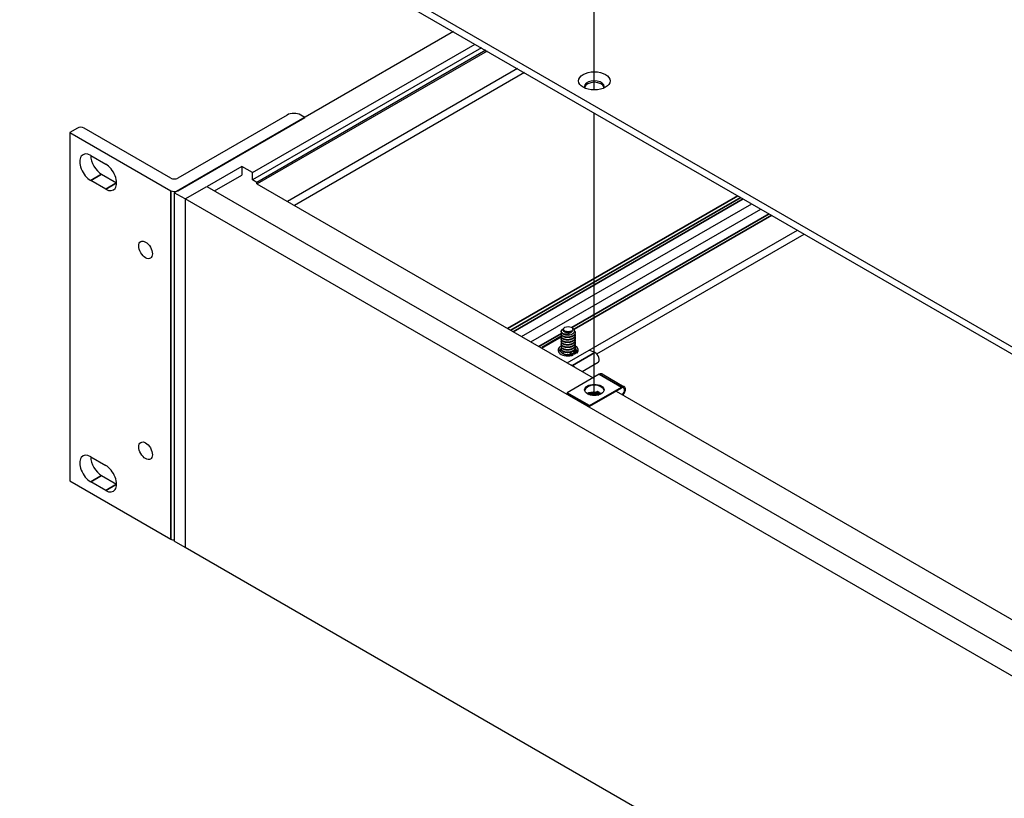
# Model space of a CAD drawing. Header units: millimetres. Extents: x 64 to 1798, y 64 to 1375.
# Tile 54 of 66: x 1148 to 1310, y 989 to 1118. Entities that reach past the tile are written whole.
import ezdxf

# ---------------------------------------------------------------- set-up
doc = ezdxf.new("R2010")
doc.units = ezdxf.units.MM
doc.header["$LTSCALE"] = 6.666667
for name, color, linetype, lineweight in [('Dimension (ANSI)', 7, 'Continuous', 25), ('Tweak Trail (ANSI)', 7, 'Continuous', 25), ('Visible (ANSI)', 7, 'Continuous', 25), ('Visible Narrow (ANSI)', 7, 'Continuous', 35)]:
    doc.layers.add(name, color=color, linetype=linetype, lineweight=lineweight)
doc.styles.add('Note Text (ANSI)', font='tahoma.ttf')
doc.dimstyles.new('Default - mm (ANSI)', dxfattribs={"dimscale": 6.666667, "dimtxt": 1.75, "dimasz": 1.5, "dimexe": 2, "dimexo": 1, "dimgap": 0.8, "dimtad": 0, "dimtih": 1, "dimtoh": 1, "dimrnd": 1e-08, "dimzin": 0, "dimdsep": 46, "dimtxsty": 'Note Text (ANSI)', "dimblk": 'Filled-2', "dimcen": 0.09, "dimdle": 10, "dimclrd": 256, "dimclre": 256, "dimclrt": 256, "dimadec": 1, "dimazin": 0, "dimtfac": 1.741714, "dimtofl": 0, "dimtmove": 0, "dimatfit": 3, "dimldrblk": 'Filled-1', "dimfxl": 1, "dimtolj": 1, "dimtzin": 0, "dimlwd": -1, "dimlwe": -1, "dimarcsym": 0})

# ---------------------------------------------------------------- blocks, each defined once
blk = doc.blocks.new('Filled-2')
at = {"color": 0}
for p, q in [((0, 0), (-1, 0.167)), ((-1, 0.167), (-1, -0.167)), ((-1, 0), (0, 0)), ((-1, -0.167), (0, 0))]:
    blk.add_line(p, q, dxfattribs=at)
at = {"color": 0, "flags": 128}
blk.add_lwpolyline([(-1, -0.167), (0, 0), (-1, 0.167), (-1, -0.167)], dxfattribs=at)
at = {"color": 0}
blk.add_solid([(-1, -0.167), (0, 0), (-1, 0.167), (-1, -0.167)], dxfattribs=at)
blk = doc.blocks.new('*D11')
at = {"layer": 'Defpoints', "color": 0, "transparency": 16777216}
for p in [(1022.3, 1008.66), (1117.45, 1008.66), (1022.3, 456.23)]:
    blk.add_point(p, dxfattribs=at)
at = {"layer": 'Dimension (ANSI)', "transparency": 16777216}
for p, q in [((1028.97, 1008.66), (1130.78, 1008.66)), ((1117.45, 998.66), (1117.45, 756.82)), ((1117.45, 466.23), (1117.45, 708.07)), ((1028.97, 456.23), (1130.78, 456.23))]:
    blk.add_line(p, q, dxfattribs=at)
at = {"layer": 'Dimension (ANSI)', "transparency": 16777216, "xscale": 10, "yscale": 10, "zscale": 10}
for p, rotation in [((1117.45, 1008.66), 90), ((1117.45, 456.23), 270)]:
    blk.add_blockref('Filled-2', p, dxfattribs=dict(at, rotation=rotation))
at = {"layer": 'Dimension (ANSI)', "transparency": 16777216, "char_height": 11.6667, "attachment_point": 5, "style": 'Note Text (ANSI)'}
for s, insert in [('\\A1; 552.43 mm', (1117.45, 743.86)), ('\\A1;[21.749 in]', (1117.45, 719.48))]:
    blk.add_mtext(s, dxfattribs=dict(at, insert=insert))
blk = doc.blocks.new('Filled-1')
at = {"color": 0}
for p, q in [((0, 0), (-1, 0.333)), ((-1, 0.333), (-1, -0.333)), ((-1, 0), (0, 0)), ((-1, -0.333), (0, 0))]:
    blk.add_line(p, q, dxfattribs=at)
at = {"color": 0, "flags": 128}
blk.add_lwpolyline([(-1, -0.333), (0, 0), (-1, 0.333), (-1, -0.333)], dxfattribs=at)
at = {"color": 0}
blk.add_solid([(-1, -0.333), (0, 0), (-1, 0.333), (-1, -0.333)], dxfattribs=at)

msp = doc.modelspace()

# ---------------------------------------------------------------- linework, layer by layer
at = {"layer": 'Tweak Trail (ANSI)'}
for p, q in [((1242.7729, 1106.0461), (1242.7729, 1150.6627)), ((1242.7729, 1055.5824), (1242.7729, 1102.256))]:
    msp.add_line(p, q, dxfattribs=at)
at = {"layer": 'Visible (ANSI)'}
for p, q in [((1413.7225, 1004.7362), (1179.6468, 1139.8799)), ((1179.6468, 1138.7019), (1413.7225, 1003.5582)), ((1219.5091, 1115.6874), (1173.4137, 1089.0742)), ((1186.3396, 1092.3891), (1223.1012, 1113.6135)), ((1224.1358, 1113.0161), (1186.3396, 1091.1945)), ((1224.8543, 1112.6013), (1187.058, 1090.7797)), ((1225.0698, 1112.4769), (1187.0711, 1090.5383)), ((1230.0987, 1109.5734), (1192.1001, 1087.6349)), ((1231.2482, 1108.9098), (1193.2495, 1086.9712)), ((1192.0389, 1101.9081), (1173.9794, 1091.4815)), ((1173.9794, 1089.4076), (1194.9663, 1101.5244)), ((1194.9663, 1101.5244), (1194.3016, 1101.9081)), ((1194.9663, 1101.5244), (1194.9663, 1101.5176)), ((1157.402, 1099.746), (1156.1716, 1099.0357)), ((1172.848, 1091.4815), (1158.5334, 1099.746)), ((1156.1716, 1099.0357), (1156.1716, 1041.4694)), ((1156.1716, 1099.0357), (1172.848, 1089.4076)), ((1159.6053, 1095.2308), (1162.0774, 1093.8036)), ((1184.5436, 1093.4261), (1178.8093, 1090.1154)), ((1184.5436, 1093.4261), (1184.5436, 1091.9911)), ((1186.3396, 1092.3891), (1184.5436, 1093.4261)), ((1161.4014, 1092.12), (1163.8734, 1090.6927)), ((1180.052, 1089.3979), (1184.5436, 1091.9911)), ((1186.3396, 1091.1945), (1186.3396, 1092.3891)), ((1187.058, 1090.7797), (1186.3396, 1091.1945)), ((1162.0774, 1089.6558), (1159.6053, 1091.083)), ((1175.2098, 1088.0458), (1178.8019, 1090.1197)), ((1178.8019, 1090.1197), (1413.731, 954.4833)), ((1187.058, 1090.5394), (1187.058, 1090.7797)), ((1187.0637, 1090.5426), (1242.5603, 1058.5017)), ((1175.2098, 1088.0372), (1173.4137, 1089.0742)), ((1173.4137, 1089.0742), (1173.4137, 1031.5027)), ((1175.2098, 1088.0458), (1175.2098, 1030.4743)), ((1410.1389, 952.4094), (1175.2098, 1088.0458)), ((1175.2098, 1088.0372), (1175.2098, 1030.4657)), ((1230.7677, 1065.3101), (1268.7664, 1087.2487)), ((1232.2856, 1064.4338), (1270.2843, 1086.3723)), ((1238.3086, 1060.9563), (1276.3073, 1082.8949)), ((1243.1766, 1062.4396), (1277.4568, 1082.2312)), ((1237.9286, 1066.8435), (1237.8037, 1066.7714)), ((1238.9991, 1066.8435), (1239.1818, 1066.738)), ((1237.326, 1065.3497), (1234.093, 1063.4832)), ((1237.3259, 1066.1722), (1237.3259, 1066.1204)), ((1237.3259, 1065.7574), (1237.3259, 1065.7056)), ((1237.3259, 1065.3426), (1237.3259, 1065.2908)), ((1239.6018, 1065.9648), (1239.6018, 1065.913)), ((1239.6018, 1065.55), (1239.6018, 1065.4982)), ((1239.6018, 1065.1352), (1239.6018, 1065.0834)), ((1234.0919, 1063.4829), (1234.093, 1063.4832)), ((1234.093, 1063.4832), (1234.094, 1063.4811)), ((1237.3259, 1064.9279), (1237.3259, 1064.876)), ((1237.3259, 1064.5131), (1237.3259, 1064.4612)), ((1237.3259, 1064.0983), (1237.3259, 1064.0465)), ((1237.3259, 1063.6835), (1237.3259, 1063.6317)), ((1239.6018, 1064.7205), (1239.6018, 1064.6686)), ((1239.6018, 1064.3057), (1239.6018, 1064.2538)), ((1239.6018, 1063.8909), (1239.6018, 1063.8391)), ((1237.3259, 1063.2687), (1237.3259, 1063.2169)), ((1238.9127, 1062.6227), (1239.2687, 1062.4613)), ((1239.6568, 1062.6853), (1239.3099, 1062.8425)), ((1239.6348, 1062.4989), (1239.4075, 1062.602)), ((1239.8021, 1062.6752), (1239.5285, 1062.7992)), ((1239.6018, 1063.4761), (1239.6018, 1063.4243)), ((1239.6018, 1063.0613), (1239.6018, 1063.0095)), ((1242.8754, 1062.6585), (1242.0596, 1063.0282)), ((1238.4494, 1060.8751), (1239.1985, 1060.5356)), ((1240.7543, 1059.5444), (1243.4049, 1061.0747)), ((1243.587, 1059.0944), (1238.2978, 1056.0407)), ((1244.047, 1059.14), (1247.7239, 1057.0171)), ((1238.2978, 1056.0407), (1238.2978, 1055.8774)), ((1241.9748, 1053.9179), (1238.2978, 1056.0407)), ((1241.9748, 1053.7546), (1238.2978, 1055.8774)), ((1241.9748, 1053.9179), (1247.2639, 1056.9716)), ((1247.2639, 1056.8083), (1241.9748, 1053.7546)), ((1243.3461, 1055.642), (1243.6389, 1055.7747)), ((1246.3787, 1056.2971), (1357.5076, 992.1368)), ((1241.9748, 1053.7546), (1241.9748, 1053.9179)), ((1159.6053, 1045.4572), (1162.0774, 1044.03)), ((1161.4014, 1042.3463), (1163.8734, 1040.9191)), ((1156.1716, 1041.4694), (1172.848, 1031.8413)), ((1162.0774, 1039.8821), (1159.6053, 1041.3094)), ((1175.2098, 1030.4657), (1173.4137, 1031.5027)), ((1410.1389, 894.8379), (1175.2098, 1030.4743)), ((1175.2172, 1030.47), (1175.2098, 1030.4657))]:
    msp.add_line(p, q, dxfattribs=at)
for centre, major_axis in [((1242.7744, 1107.5477), (2.601, 0)), ((1168.6721, 1079.6266), (0.7976, -1.3814)), ((1238.4639, 1066.5345), (0.7569, 0)), ((1242.7809, 1056.5061), (1.6, 0)), ((1168.6721, 1046.4442), (0.7976, -1.3814))]:
    msp.add_ellipse(centre, major_axis=major_axis, ratio=0.57735027, dxfattribs=at)
for centre, major_axis, ratio, start_param, end_param in [((1242.7744, 1106.6316), (1.6256, 0), 0.57735027, 5.96691699, 9.74104627), ((1242.7744, 1106.3698), (1.6256, 0), 0.57735027, 0.13995372, 3.00163893), ((1193.1703, 1101.2549), (-1.6, 0), 0.57735027, 3.92699082, 5.49778714), ((1157.9677, 1099.4194), (-0.8, 0), 0.57735027, 3.92699082, 5.49778714), ((1159.6053, 1093.1569), (-1.27, 2.1997), 0.57735027, 5.49778714, 8.6393798), ((1161.4014, 1094.1939), (1.27, -2.1997), 0.57735027, 3.92699082, 5.49778714), ((1162.0774, 1091.7297), (1.27, -2.1997), 0.57735027, 5.49778714, 8.6393798), ((1173.4137, 1091.8081), (-0.8, 0), 0.57735027, 0.78539816, 2.35619449), ((1173.4137, 1089.7342), (0.8, 0), 0.57735027, 3.92699082, 5.49778714), ((1238.4639, 1066.2234), (-1.1379, 0), 0.57735027, 0.78539816, 1.57991546), ((1238.4639, 1066.504), (0.7942, 0), 0.57735027, 5.03333029, 5.82931458), ((1238.4619, 1063.0763), (-1.68, 0), 0.57735027, 5.43584304, 8.3766675), ((1238.4619, 1063.0763), (1.68, 0), 0.57735027, 5.76049945, 7.11034796), ((1238.3443, 1063.0802), (-0.871, -0.0769), 0.5123509, 0.24919385, 0.84696505), ((1238.6259, 1062.4571), (0.404, 0.0357), 0.5123509, 0.73730355, 0.89522824), ((1239.4627, 1062.5733), (0.2733, 0.0241), 0.5123509, 3.8788962, 7.02048886), ((1238.4619, 1061.749), (-1.68, 0), 0.57735027, 3.96614136, 3.98022613), ((1239.4773, 1062.408), (-0.2218, -0.0196), 0.5123509, 3.7225106, 3.8788962), ((1242.9449, 1061.8714), (0.46, -0.7967), 0.57735027, 0, 2.46325554), ((1239.268, 1059.7486), (0.46, -0.7967), 0.57735027, 1.84165966, 2.46325554), ((1243.587, 1058.3433), (0.46, 0.7967), 0.57735027, 0, 0.78539816), ((1242.7809, 1056.3428), (1.6, 0), 0.57735027, 0.08850384, 3.05308881), ((1247.2639, 1056.2204), (0.46, 0.7967), 0.57735027, 4.29114919, 7.06858347), ((1242.6779, 1055.1768), (0.8194, -0.0724), 0.5123509, 1.43315064, 1.86699281), ((1243.7964, 1055.6838), (0.2218, -0.0196), 0.5123509, 1.56825029, 2.40428911), ((1247.2639, 1056.2204), (0.36, 0.6235), 0.57735027, 4.16263985, 7.06858347), ((1159.6053, 1043.3833), (-1.27, 2.1997), 0.57735027, 5.49778714, 8.6393798), ((1161.4014, 1044.4202), (1.27, -2.1997), 0.57735027, 3.92699082, 5.49778714), ((1162.0774, 1041.956), (1.27, -2.1997), 0.57735027, 5.49778714, 8.6393798), ((1173.4137, 1032.1679), (0.8, 0), 0.57735027, 3.92699082, 4.71238898)]:
    msp.add_ellipse(centre, major_axis=major_axis, ratio=ratio, start_param=start_param, end_param=end_param, dxfattribs=at)
for points, knots in [([(1237.8037, 1066.7714), (1237.7551, 1066.7433), (1237.7075, 1066.7095), (1237.6319, 1066.6302), (1237.6068, 1066.5927), (1237.5665, 1066.4952), (1237.5635, 1066.4345), (1237.5969, 1066.3259), (1237.6299, 1066.2648), (1237.7587, 1066.1579), (1237.8315, 1066.1179), (1238.0076, 1066.0541), (1238.1106, 1066.032), (1238.326, 1066.0119), (1238.4143, 1066.0161), (1238.5619, 1066.0314), (1238.6403, 1066.0469), (1238.7144, 1066.0689)], [-0.235586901, -0.235586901, -0.235586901, -0.235586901, -0.203660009, -0.203660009, -0.177946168, -0.177946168, -0.13906218, -0.13906218, -0.107080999, -0.107080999, -0.08213524, -0.08213524, -0.055703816, -0.055703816, -0.030124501, -0.030124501, 0, 0, 0, 0]), ([(1239.2396, 1065.8089), (1239.3253, 1065.8673), (1239.3775, 1065.9222), (1239.4551, 1066.0213), (1239.4851, 1066.0778), (1239.5272, 1066.217), (1239.527, 1066.3001), (1239.4898, 1066.421), (1239.4712, 1066.461), (1239.3967, 1066.5766), (1239.3229, 1066.6478), (1239.2138, 1066.719), (1239.1981, 1066.7287), (1239.1818, 1066.738)], [-0.327507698, -0.327507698, -0.327507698, -0.327507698, -0.298679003, -0.298679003, -0.265137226, -0.265137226, -0.218249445, -0.218249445, -0.194983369, -0.194983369, -0.148477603, -0.148477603, -0.140894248, -0.140894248, -0.140894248, -0.140894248]), ([(1239.067, 1066.1079), (1239.0432, 1066.081), (1238.9963, 1066.0309), (1238.8653, 1065.9337), (1238.8051, 1065.8971), (1238.6386, 1065.8143), (1238.5272, 1065.7756), (1238.2568, 1065.7165), (1238.1208, 1065.713), (1237.8878, 1065.7174), (1237.7672, 1065.7322), (1237.6592, 1065.7589)], [-0.169469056, -0.169469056, -0.169469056, -0.169469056, -0.142100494, -0.142100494, -0.122546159, -0.122546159, -0.091769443, -0.091769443, -0.050399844, -0.050399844, 0, 0, 0, 0]), ([(1238.4742, 1065.5665), (1238.6201, 1065.5767), (1238.7614, 1065.6033), (1238.8925, 1065.6448), (1238.958, 1065.6656), (1239.0198, 1065.6897), (1239.0779, 1065.7171), (1239.1361, 1065.7446), (1239.1908, 1065.7757), (1239.2396, 1065.8089)], [0, 0, 0, 0, 0.00054045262, 0.00054045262, 0.00054045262, 0.00081067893, 0.00081067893, 0.00081067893, 0.00108090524, 0.00108090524, 0.00108090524, 0.00108090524]), ([(1238.6055, 1062.1099), (1238.6112, 1062.1217), (1238.6167, 1062.1343), (1238.6309, 1062.1701), (1238.6392, 1062.1946), (1238.6468, 1062.2207)], [-0.0487402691, -0.0487402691, -0.0487402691, -0.0487402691, -0.0414672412, -0.0414672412, -0.0291561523, -0.0291561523, -0.0291561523, -0.0291561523]), ([(1239.6084, 1062.7759), (1239.6387, 1062.7716), (1239.6697, 1062.7698), (1239.7419, 1062.7714), (1239.7834, 1062.7765), (1239.8254, 1062.7861), (1239.8263, 1062.7863), (1239.8273, 1062.7866)], [-0.0285802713, -0.0285802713, -0.0285802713, -0.0285802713, -0.0162117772, -0.0162117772, 0, 0, 0.0003918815, 0.0003918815, 0.0003918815, 0.0003918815]), ([(1239.9038, 1062.6164), (1239.8968, 1062.6215), (1239.8898, 1062.6263), (1239.8759, 1062.6354), (1239.869, 1062.6397), (1239.8553, 1062.6479), (1239.8485, 1062.6518), (1239.8351, 1062.6591), (1239.8284, 1062.6625), (1239.8152, 1062.6691), (1239.8086, 1062.6722), (1239.8021, 1062.6752)], [6.080829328, 6.080829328, 6.080829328, 6.080829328, 6.121300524, 6.121300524, 6.16177172, 6.16177172, 6.202242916, 6.202242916, 6.242714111, 6.242714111, 6.283185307, 6.283185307, 6.283185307, 6.283185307])]:
    msp.add_open_spline(points, degree=3, knots=knots, dxfattribs=at)
for points, weights, knots in [([(1237.6592, 1065.7589), (1237.4436, 1065.8648), (1237.3647, 1066.0188), (1237.2127, 1066.3154), (1237.5869, 1066.5442)], [0.933012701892, 0.933012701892, 1, 0.878530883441, 0.977323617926], [0.046875, 0.046875, 0.046875, 0.0520833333, 0.0520833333, 0.0615276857, 0.0615276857, 0.0615276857]), ([(1238.4742, 1065.5665), (1238.3192, 1065.5565), (1238.1693, 1065.5716), (1237.5348, 1065.6352), (1237.3647, 1065.967), (1237.3259, 1066.0427), (1237.3259, 1066.1204)], [0.948065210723, 0.96476686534, 1, 0.866025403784, 1, 0.965925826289, 0.949184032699], [0.1014272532, 0.1014272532, 0.1014272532, 0.1041666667, 0.1041666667, 0.1145833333, 0.1145833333, 0.1172326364, 0.1172326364, 0.1172326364]), ([(1239.2685, 1065.4478), (1238.8039, 1065.145), (1238.1693, 1065.2086), (1237.5348, 1065.2722), (1237.3647, 1065.6041), (1237.2777, 1065.7738), (1237.3811, 1065.9381)], [1, 0.866025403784, 1, 0.866025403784, 1, 0.926660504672, 0.933615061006], [0.09375, 0.09375, 0.09375, 0.1041666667, 0.1041666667, 0.1145833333, 0.1145833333, 0.1202855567, 0.1202855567, 0.1202855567]), ([(1239.2685, 1065.396), (1238.8039, 1065.0932), (1238.1693, 1065.1568), (1237.5348, 1065.2204), (1237.3647, 1065.5522), (1237.3259, 1065.6279), (1237.3259, 1065.7056)], [1, 0.866025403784, 1, 0.866025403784, 1, 0.965925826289, 0.949184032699], [0.15625, 0.15625, 0.15625, 0.1666666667, 0.1666666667, 0.1770833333, 0.1770833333, 0.1797326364, 0.1797326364, 0.1797326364]), ([(1239.2685, 1065.033), (1238.8039, 1064.7302), (1238.1693, 1064.7938), (1237.5348, 1064.8575), (1237.3647, 1065.1893), (1237.2777, 1065.359), (1237.3811, 1065.5233)], [1, 0.866025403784, 1, 0.866025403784, 1, 0.926660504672, 0.933615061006], [0.15625, 0.15625, 0.15625, 0.1666666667, 0.1666666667, 0.1770833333, 0.1770833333, 0.1827855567, 0.1827855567, 0.1827855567]), ([(1239.2685, 1064.9812), (1238.8039, 1064.6784), (1238.1693, 1064.742), (1237.5348, 1064.8056), (1237.3647, 1065.1374), (1237.3259, 1065.2131), (1237.3259, 1065.2908)], [1, 0.866025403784, 1, 0.866025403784, 1, 0.965925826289, 0.949184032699], [0.21875, 0.21875, 0.21875, 0.2291666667, 0.2291666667, 0.2395833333, 0.2395833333, 0.2422326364, 0.2422326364, 0.2422326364]), ([(1239.2685, 1064.6182), (1238.8039, 1064.3155), (1238.1693, 1064.3791), (1237.5348, 1064.4427), (1237.3647, 1064.7745), (1237.2777, 1064.9442), (1237.3811, 1065.1085)], [1, 0.866025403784, 1, 0.866025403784, 1, 0.926660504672, 0.933615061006], [0.21875, 0.21875, 0.21875, 0.2291666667, 0.2291666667, 0.2395833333, 0.2395833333, 0.2452855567, 0.2452855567, 0.2452855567]), ([(1239.1777, 1066.303), (1239.1194, 1066.2227), (1239.0255, 1066.1584), (1238.7012, 1065.9367), (1238.2583, 1065.9706), (1238.0527, 1065.9864), (1237.9022, 1066.0547)], [0.941670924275, 0.957095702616, 1, 0.866025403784, 1, 0.933012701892, 0.933012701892], [0.0279141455, 0.0279141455, 0.0279141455, 0.03125, 0.03125, 0.0416666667, 0.0416666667, 0.046875, 0.046875, 0.046875]), ([(1238.6692, 1065.5903), (1238.4637, 1065.5401), (1238.2583, 1065.5558), (1238.1594, 1065.5634), (1238.0705, 1065.5841)], [0.933012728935, 0.933055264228, 1, 0.966622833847, 0.94987621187], [0.0989616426, 0.0989616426, 0.0989616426, 0.10416666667, 0.10416666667, 0.10676177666, 0.10676177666, 0.10676177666]), ([(1238.6509, 1065.1712), (1238.454, 1065.126), (1238.2583, 1065.141), (1238.1594, 1065.1486), (1238.0705, 1065.1693)], [0.933147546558, 0.936018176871, 1, 0.966622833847, 0.94987621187], [0.16169201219, 0.16169201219, 0.16169201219, 0.16666666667, 0.16666666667, 0.16926177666, 0.16926177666, 0.16926177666]), ([(1239.5202, 1066.2331), (1239.5454, 1066.193), (1239.563, 1066.1515), (1239.733, 1065.7506), (1239.2685, 1065.4478)], [0.972221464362, 0.984261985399, 1, 0.866025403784, 1], [0.082109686, 0.082109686, 0.082109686, 0.0833333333, 0.0833333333, 0.09375, 0.09375, 0.09375]), ([(1239.2685, 1064.5664), (1238.8039, 1064.2636), (1238.1693, 1064.3272), (1237.5348, 1064.3908), (1237.3647, 1064.7226), (1237.3259, 1064.7983), (1237.3259, 1064.876)], [1, 0.866025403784, 1, 0.866025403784, 1, 0.965925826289, 0.949184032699], [0.28125, 0.28125, 0.28125, 0.2916666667, 0.2916666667, 0.3020833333, 0.3020833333, 0.3047326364, 0.3047326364, 0.3047326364]), ([(1239.2685, 1064.2035), (1238.8039, 1063.9007), (1238.1693, 1063.9643), (1237.5348, 1064.0279), (1237.3647, 1064.3597), (1237.2777, 1064.5295), (1237.3811, 1064.6937)], [1, 0.866025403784, 1, 0.866025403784, 1, 0.926660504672, 0.933615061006], [0.28125, 0.28125, 0.28125, 0.2916666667, 0.2916666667, 0.3020833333, 0.3020833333, 0.3077855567, 0.3077855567, 0.3077855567]), ([(1239.2685, 1064.1516), (1238.8039, 1063.8488), (1238.1693, 1063.9124), (1237.5348, 1063.976), (1237.3647, 1064.3079), (1237.3259, 1064.3835), (1237.3259, 1064.4612)], [1, 0.866025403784, 1, 0.866025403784, 1, 0.965925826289, 0.949184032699], [0.34375, 0.34375, 0.34375, 0.3541666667, 0.3541666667, 0.3645833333, 0.3645833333, 0.3672326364, 0.3672326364, 0.3672326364]), ([(1239.2685, 1063.7887), (1238.8039, 1063.4859), (1238.1693, 1063.5495), (1237.5348, 1063.6131), (1237.3647, 1063.9449), (1237.2777, 1064.1147), (1237.3811, 1064.2789)], [1, 0.866025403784, 1, 0.866025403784, 1, 0.926660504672, 0.933615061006], [0.34375, 0.34375, 0.34375, 0.3541666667, 0.3541666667, 0.3645833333, 0.3645833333, 0.3702855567, 0.3702855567, 0.3702855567]), ([(1239.2685, 1063.7368), (1238.8039, 1063.4341), (1238.1693, 1063.4977), (1237.5348, 1063.5613), (1237.3647, 1063.8931), (1237.3259, 1063.9687), (1237.3259, 1064.0465)], [1, 0.866025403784, 1, 0.866025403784, 1, 0.965925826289, 0.949184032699], [0.40625, 0.40625, 0.40625, 0.4166666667, 0.4166666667, 0.4270833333, 0.4270833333, 0.4297326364, 0.4297326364, 0.4297326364]), ([(1239.2685, 1063.3739), (1238.8039, 1063.0711), (1238.1693, 1063.1347), (1237.5348, 1063.1983), (1237.3647, 1063.5302), (1237.2777, 1063.6999), (1237.3811, 1063.8642)], [1, 0.866025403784, 1, 0.866025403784, 1, 0.926660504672, 0.933615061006], [0.40625, 0.40625, 0.40625, 0.4166666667, 0.4166666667, 0.4270833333, 0.4270833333, 0.4327855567, 0.4327855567, 0.4327855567]), ([(1239.2685, 1063.322), (1238.8039, 1063.0193), (1238.1693, 1063.0829), (1237.5348, 1063.1465), (1237.3647, 1063.4783), (1237.3259, 1063.554), (1237.3259, 1063.6317)], [1, 0.866025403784, 1, 0.866025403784, 1, 0.965925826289, 0.949184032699], [0.46875, 0.46875, 0.46875, 0.4791666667, 0.4791666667, 0.4895833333, 0.4895833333, 0.4922326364, 0.4922326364, 0.4922326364]), ([(1238.6509, 1064.7564), (1238.454, 1064.7113), (1238.2583, 1064.7263), (1238.1594, 1064.7338), (1238.0705, 1064.7545)], [0.933147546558, 0.936018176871, 1, 0.966622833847, 0.94987621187], [0.22419201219, 0.22419201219, 0.22419201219, 0.22916666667, 0.22916666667, 0.23176177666, 0.23176177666, 0.23176177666]), ([(1238.6509, 1064.3417), (1238.454, 1064.2965), (1238.2583, 1064.3115), (1238.1594, 1064.3191), (1238.0705, 1064.3397)], [0.933147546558, 0.936018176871, 1, 0.966622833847, 0.94987621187], [0.28669201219, 0.28669201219, 0.28669201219, 0.29166666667, 0.29166666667, 0.29426177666, 0.29426177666, 0.29426177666]), ([(1238.6509, 1063.9269), (1238.454, 1063.8817), (1238.2583, 1063.8967), (1238.1594, 1063.9043), (1238.0705, 1063.925)], [0.933147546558, 0.936018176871, 1, 0.966622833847, 0.94987621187], [0.34919201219, 0.34919201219, 0.34919201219, 0.35416666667, 0.35416666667, 0.35676177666, 0.35676177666, 0.35676177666]), ([(1238.6509, 1063.5121), (1238.454, 1063.4669), (1238.2583, 1063.4819), (1238.1594, 1063.4895), (1238.0705, 1063.5102)], [0.933147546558, 0.936018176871, 1, 0.966622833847, 0.94987621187], [0.41169201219, 0.41169201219, 0.41169201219, 0.41666666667, 0.41666666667, 0.41926177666, 0.41926177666, 0.41926177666]), ([(1239.2685, 1062.9591), (1238.8039, 1062.6563), (1238.1693, 1062.7199), (1237.5348, 1062.7836), (1237.3647, 1063.1154), (1237.2777, 1063.2851), (1237.3811, 1063.4494)], [1, 0.866025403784, 1, 0.866025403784, 1, 0.926660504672, 0.933615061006], [0.46875, 0.46875, 0.46875, 0.4791666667, 0.4791666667, 0.4895833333, 0.4895833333, 0.4952855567, 0.4952855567, 0.4952855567]), ([(1239.2685, 1062.9073), (1238.8039, 1062.6045), (1238.1693, 1062.6681), (1237.5348, 1062.7317), (1237.3647, 1063.0635), (1237.3259, 1063.1392), (1237.3259, 1063.2169)], [1, 0.866025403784, 1, 0.866025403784, 1, 0.965925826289, 0.949184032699], [0.53125, 0.53125, 0.53125, 0.5416666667, 0.5416666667, 0.5520833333, 0.5520833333, 0.5547326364, 0.5547326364, 0.5547326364]), ([(1238.8023, 1062.3499), (1238.4877, 1062.2733), (1238.1693, 1062.3052), (1237.682, 1062.354), (1237.4515, 1062.584)], [0.933390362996, 0.927982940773, 1, 0.893805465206, 0.955960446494], [0.5360672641, 0.5360672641, 0.5360672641, 0.5416666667, 0.5416666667, 0.5499234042, 0.5499234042, 0.5499234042]), ([(1238.7196, 1062.2799), (1238.4432, 1062.2259), (1238.1693, 1062.2533), (1238.0357, 1062.2667), (1237.9145, 1062.2972)], [0.933301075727, 0.937407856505, 1, 0.968446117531, 0.951755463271], [0.59930006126, 0.59930006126, 0.59930006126, 0.60416666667, 0.60416666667, 0.60662001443, 0.60662001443, 0.60662001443]), ([(1238.6509, 1063.0973), (1238.454, 1063.0521), (1238.2583, 1063.0671), (1238.1594, 1063.0747), (1238.0705, 1063.0954)], [0.933147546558, 0.936018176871, 1, 0.966622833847, 0.94987621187], [0.47419201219, 0.47419201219, 0.47419201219, 0.47916666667, 0.47916666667, 0.48176177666, 0.48176177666, 0.48176177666]), ([(1238.6509, 1062.6825), (1238.454, 1062.6374), (1238.2583, 1062.6524), (1238.1594, 1062.6599), (1238.0705, 1062.6806)], [0.933147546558, 0.936018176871, 1, 0.966622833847, 0.94987621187], [0.53669201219, 0.53669201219, 0.53669201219, 0.54166666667, 0.54166666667, 0.54426177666, 0.54426177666, 0.54426177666])]:
    msp.add_rational_spline(points, weights, degree=2, knots=knots, dxfattribs=at)
for points, weights in [([(1237.9022, 1066.0547), (1237.7784, 1066.111), (1237.7181, 1066.1921)], [0.933012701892, 0.933012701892, 0.978394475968]), ([(1239.6018, 1065.913), (1239.6018, 1065.6132), (1239.2685, 1065.396)], [0.949184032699, 0.900099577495, 1]), ([(1239.5654, 1065.7309), (1239.7286, 1065.3329), (1239.2685, 1065.033)], [0.997779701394, 0.867144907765, 1]), ([(1239.6018, 1065.4982), (1239.6018, 1065.1984), (1239.2685, 1064.9812)], [0.949184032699, 0.900099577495, 1]), ([(1239.5654, 1065.3161), (1239.7286, 1064.9181), (1239.2685, 1064.6182)], [0.997779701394, 0.867144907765, 1]), ([(1239.6018, 1065.0834), (1239.6018, 1064.7836), (1239.2685, 1064.5664)], [0.949184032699, 0.900099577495, 1]), ([(1239.5654, 1064.9014), (1239.7286, 1064.5033), (1239.2685, 1064.2035)], [0.997779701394, 0.867144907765, 1]), ([(1239.6018, 1064.6686), (1239.6018, 1064.3688), (1239.2685, 1064.1516)], [0.949184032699, 0.900099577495, 1]), ([(1239.5654, 1064.4866), (1239.7286, 1064.0885), (1239.2685, 1063.7887)], [0.997779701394, 0.867144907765, 1]), ([(1239.6018, 1064.2538), (1239.6018, 1063.9541), (1239.2685, 1063.7368)], [0.949184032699, 0.900099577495, 1]), ([(1239.5654, 1064.0718), (1239.7286, 1063.6738), (1239.2685, 1063.3739)], [0.997779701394, 0.867144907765, 1]), ([(1239.6018, 1063.8391), (1239.6018, 1063.5393), (1239.2685, 1063.322)], [0.949184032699, 0.900099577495, 1]), ([(1239.5654, 1063.657), (1239.7286, 1063.259), (1239.2685, 1062.9591)], [0.997779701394, 0.867144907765, 1]), ([(1239.2685, 1062.5443), (1239.2307, 1062.5197), (1239.1896, 1062.4971)], [1, 0.987586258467, 0.977472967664]), ([(1239.2685, 1062.4925), (1239.2544, 1062.4833), (1239.2398, 1062.4744)], [1, 0.995327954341, 0.990981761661]), ([(1239.6018, 1063.4243), (1239.6018, 1063.1245), (1239.2685, 1062.9073)], [0.949184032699, 0.900099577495, 1]), ([(1239.4208, 1062.6669), (1239.3548, 1062.6006), (1239.2685, 1062.5443)], [0.955773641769, 0.972060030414, 1]), ([(1239.4111, 1062.6055), (1239.3485, 1062.5446), (1239.2685, 1062.4925)], [0.958162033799, 0.974057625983, 1]), ([(1239.5654, 1063.2422), (1239.6569, 1063.019), (1239.5259, 1062.8003)], [0.997779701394, 0.920037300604, 0.935612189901]), ([(1239.6018, 1063.0095), (1239.6018, 1062.8976), (1239.5486, 1062.7901)], [0.949184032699, 0.930246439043, 0.93348589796]), ([(1239.5848, 1062.5216), (1239.5745, 1062.4841), (1239.5581, 1062.4474)], [0.93484748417, 0.932680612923, 0.933072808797]), ([(1239.5952, 1062.5169), (1239.5898, 1062.485), (1239.58, 1062.4535)], [0.93857846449, 0.935390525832, 0.934028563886])]:
    msp.add_rational_spline(points, weights, degree=2, dxfattribs=at)
msp.add_open_spline([(1239.1777, 1066.303), (1239.157, 1066.233), (1239.1193, 1066.1669), (1239.067, 1066.1079)], degree=3, dxfattribs=at)
at = {"layer": 'Visible Narrow (ANSI)'}
for p, q in [((1161.4014, 1092.12), (1159.6053, 1091.083)), ((1163.8734, 1090.6927), (1162.0774, 1089.6558)), ((1172.848, 1089.4076), (1172.848, 1031.8413)), ((1173.9794, 1089.4076), (1173.9794, 1089.4008)), ((1228.4644, 1066.6399), (1266.463, 1088.5785)), ((1228.9724, 1066.3466), (1266.971, 1088.2852)), ((1229.3699, 1066.1171), (1267.3686, 1088.0557)), ((1239.0703, 1066.8024), (1271.6253, 1085.598)), ((1239.4407, 1066.5081), (1272.0654, 1085.344)), ((1233.6267, 1063.6595), (1237.3285, 1065.7967)), ((1234.0667, 1063.4054), (1237.326, 1065.2871)), ((1238.7982, 1062.3745), (1239.11, 1062.2331)), ((1242.8754, 1062.6585), (1239.1985, 1060.5356)), ((1239.6348, 1062.4989), (1239.6568, 1062.6853)), ((1239.8273, 1062.7866), (1240.0123, 1062.7027)), ((1247.2639, 1056.9716), (1243.587, 1059.0944)), ((1243.3402, 1056.241), (1242.9842, 1056.0796)), ((1243.4604, 1056.065), (1243.1044, 1055.9036)), ((1243.1656, 1055.7789), (1243.5217, 1055.9403)), ((1243.1998, 1055.7262), (1243.5558, 1055.8876)), ((1243.6389, 1055.7747), (1243.6193, 1055.7194)), ((1161.4014, 1042.3463), (1159.6053, 1041.3094)), ((1163.8734, 1040.9191), (1162.0774, 1039.8821))]:
    msp.add_line(p, q, dxfattribs=at)
for centre, major_axis, ratio, start_param, end_param in [((1238.3685, 1062.8065), (-1.4743, -0.1302), 0.5123509, 5.45150302, 6.21355054), ((1238.3558, 1062.9504), (-1.1108, -0.0981), 0.5123509, 5.81569018, 6.93723532), ((1238.6578, 1062.4966), (0.0857, -0.4723), 0.15140389, 5.19656522, 5.30851736), ((1238.4724, 1062.5123), (-0.1982, -0.4372), 0.63573832, 1.15559539, 1.29964485), ((1239.0356, 1062.2768), (-0.1982, -0.4372), 0.63573832, 4.129212, 4.56141306), ((1238.8284, 1062.3509), (-0.1982, -0.4372), 0.63573832, 1.45349456, 1.58951918), ((1239.3916, 1062.1154), (-0.1982, -0.4372), 0.63573832, 4.129212, 4.73111184), ((1239.4742, 1062.4434), (0.5131, 0.0453), 0.5123509, 3.8788962, 4.09070343), ((1239.7697, 1063.1385), (-0.4397, 0.1925), 0.82687586, 1.44071387, 1.56603449), ((1239.7169, 1063.2308), (-0.1982, -0.4372), 0.63573832, 0.19514581, 0.29604453), ((1238.3685, 1062.8065), (1.4743, 0.1302), 0.5123509, 6.08645386, 6.83556682), ((1239.604, 1062.238), (0.1982, 0.4372), 0.63573832, 0, 0.46402057), ((1240.0729, 1063.0694), (-0.1982, -0.4372), 0.63573832, 0.05348717, 0.21952213), ((1239.4742, 1062.4434), (-0.5131, -0.0453), 0.5123509, 3.59619856, 3.67654022), ((1242.7026, 1055.4564), (-1.275, 0.1126), 0.5123509, 4.53516074, 5.77526139), ((1242.6936, 1055.355), (-1.0931, 0.0965), 0.5123509, 4.53516074, 5.65871125), ((1242.6861, 1055.27), (0.9962, -0.088), 0.5123509, 1.39356809, 2.35162482), ((1242.6834, 1055.2386), (0.9442, -0.0834), 0.5123509, 1.39356809, 2.25777667), ((1242.8634, 1055.7734), (-0.05, -0.2755), 0.15140389, 0.83823891, 1.32889832), ((1242.9109, 1055.6511), (-0.0334, -0.1841), 0.15140389, 4.12770392, 4.47049097), ((1242.9649, 1055.8618), (0.3308, -0.0292), 0.5123509, 4.53516074, 5.54588176), ((1242.901, 1055.87), (-0.0357, -0.1968), 0.15140389, 0.98611126, 1.69617499), ((1242.9677, 1055.8932), (0.2788, -0.0246), 0.5123509, 4.53516074, 5.54588176), ((1242.9691, 1055.9085), (0.0357, 0.1968), 0.15140389, 0.54489252, 1.69617499), ((1242.9752, 1055.9782), (-0.1819, 0.0161), 0.5123509, 1.39356809, 2.40428911), ((1242.9691, 1055.9085), (0.0826, -0.1822), 0.63573832, 1.26449022, 2.4157727), ((1243.2397, 1055.8987), (0.0826, -0.1822), 0.63573832, 4.40608288, 5.1161466), ((1243.0964, 1055.6668), (0.0772, -0.1704), 0.63573832, 1.6317669, 1.97455395), ((1243.3546, 1055.8151), (0.1156, -0.255), 0.63573832, 4.77335955, 5.22202315), ((1243.821, 1055.9633), (-0.6774, 0.0598), 0.5123509, 5.37803506, 5.54588176), ((1243.3251, 1056.0699), (0.0826, -0.1822), 0.63573832, 1.26449022, 2.4157727), ((1243.8121, 1055.8619), (-0.4954, 0.0438), 0.5123509, 5.12841131, 5.54588176), ((1243.5957, 1056.0601), (-0.0826, 0.1822), 0.63573832, 1.26449022, 1.97455395), ((1243.8046, 1055.7769), (0.3985, -0.0352), 0.5123509, 1.74765869, 2.40428911), ((1243.4524, 1055.8282), (0.0772, -0.1704), 0.63573832, 1.6317669, 1.97455395), ((1243.8018, 1055.7455), (0.3465, -0.0306), 0.5123509, 1.54930208, 2.40428911), ((1243.7106, 1055.9764), (0.1156, -0.255), 0.63573832, 4.77335955, 5.29556596)]:
    msp.add_ellipse(centre, major_axis=major_axis, ratio=ratio, start_param=start_param, end_param=end_param, dxfattribs=at)

# ---------------------------------------------------------------- dimensions: what is measured, and where the dimension line sits
at = {"layer": 'Dimension (ANSI)'}
dim = msp.add_linear_dim(base=(1117.4475, 1008.6626), p1=(1022.3011, 456.2326), p2=(1022.3011, 1008.6626), angle=90, text=' <> mm\\X[21.749 in]', dimstyle='Default - mm (ANSI)', override={"dimgap": 0.8, "dimdec": 2, "dimpost": '', "dimtol": 0, "dimlim": 0, "dimtp": 0, "dimtm": 0, "dimtdec": 2, "dimatfit": 1}, dxfattribs=at)
dim.commit()
dim.dimension.update_dxf_attribs({"geometry": '*D11', "text_midpoint": (1117.4475, 732.4476), "dimtype": 160})

doc.saveas('drawing.dxf')
